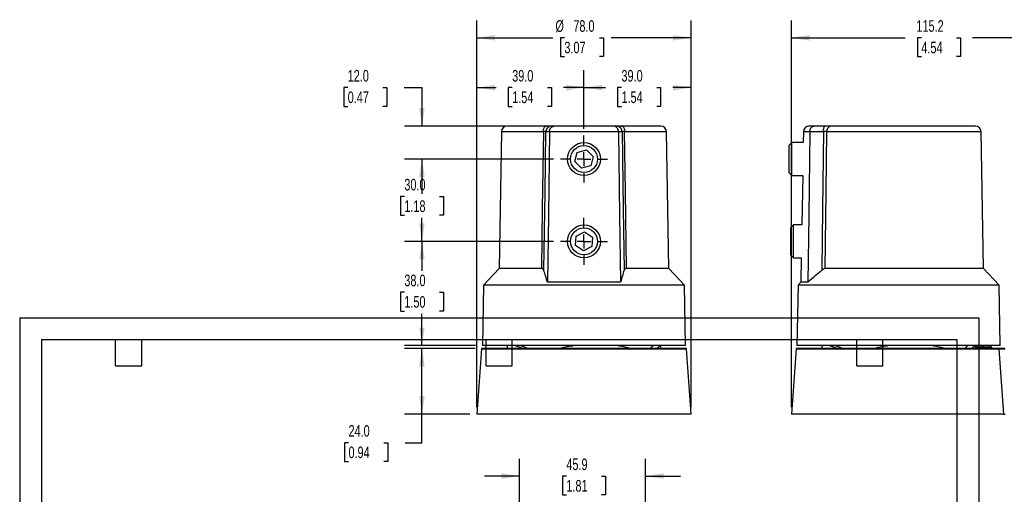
# Model space of a CAD drawing. Header units: millimetres. Extents: x 0 to 543, y 0 to 386.
# Tile 2 of 4: x 0 to 359, y 206 to 379. Entities that reach past the tile are written whole.
import ezdxf

# ---------------------------------------------------------------- set-up
doc = ezdxf.new("R2010")
doc.units = ezdxf.units.MM
doc.header["$LTSCALE"] = 2
doc.linetypes.add('CENTERX2', pattern=[20.32, 12.7, -2.54, 2.54, -2.54])
doc.layers.add('CENTER', color=40, linetype='CENTERX2')
doc.layers.add('DIMENSIONS', color=140, linetype='Continuous', lineweight=25)
doc.layers.add('TEXT', color=140, linetype='Continuous', lineweight=25)
doc.styles.add('SLDTEXTSTYLE0', font='TXT', dxfattribs={"width": 0.7})
doc.dimstyles.new('SLDDIMSTYLE0', dxfattribs={"dimtxt": 4.316016, "dimasz": 6.604, "dimexe": 0, "dimexo": 0.0625, "dimgap": 1.079004, "dimtad": 0, "dimtih": 1, "dimtoh": 1, "dimdec": 1, "dimrnd": 1e-09, "dimzin": 4, "dimdsep": 46, "dimtxsty": 'SLDTEXTSTYLE0', "dimsah": 1, "dimcen": 0.09, "dimadec": 0, "dimazin": 1, "dimtfac": 1, "dimtdec": 1, "dimtofl": 0, "dimtmove": 0, "dimatfit": 3, "dimfxl": 0, "dimfrac": 2, "dimtolj": 1, "dimtzin": 12, "dimarcsym": 0})
doc.dimstyles.new('SLDDIMSTYLE1', dxfattribs={"dimtxt": 4.316016, "dimasz": 6.604, "dimexe": 0, "dimexo": 0.0625, "dimgap": 1.079004, "dimtad": 0, "dimtih": 1, "dimtoh": 1, "dimdec": 1, "dimrnd": 1e-09, "dimzin": 4, "dimdsep": 46, "dimtxsty": 'SLDTEXTSTYLE0', "dimsah": 1, "dimcen": 0.09, "dimadec": 0, "dimazin": 1, "dimtfac": 1, "dimtdec": 1, "dimtmove": 0, "dimatfit": 0, "dimfxl": 0, "dimfrac": 2, "dimtolj": 1, "dimtzin": 12, "dimarcsym": 0})
doc.dimstyles.new('SLDDIMSTYLE2', dxfattribs={"dimtxt": 4.316016, "dimasz": 6.604, "dimexe": 0, "dimexo": 0.0625, "dimgap": 1.079004, "dimtad": 0, "dimtih": 1, "dimtoh": 1, "dimdec": 1, "dimrnd": 1e-09, "dimzin": 12, "dimdsep": 46, "dimtxsty": 'SLDTEXTSTYLE0', "dimsah": 1, "dimcen": 0.09, "dimadec": 0, "dimazin": 3, "dimtfac": 1, "dimtdec": 1, "dimtofl": 0, "dimtmove": 0, "dimatfit": 3, "dimfxl": 0, "dimfrac": 2, "dimtolj": 1, "dimtzin": 12, "dimarcsym": 0})
doc.dimstyles.new('SLDDIMSTYLE5', dxfattribs={"dimtxt": 4.316016, "dimasz": 6.604, "dimexe": 0, "dimexo": 0.0625, "dimgap": 1.079004, "dimtad": 0, "dimtih": 1, "dimtoh": 1, "dimdec": 1, "dimrnd": 1e-09, "dimzin": 12, "dimdsep": 46, "dimtxsty": 'SLDTEXTSTYLE0', "dimsah": 1, "dimcen": 0.09, "dimadec": 0, "dimazin": 3, "dimtfac": 1, "dimtdec": 1, "dimtmove": 0, "dimatfit": 0, "dimfxl": 0, "dimfrac": 2, "dimtolj": 1, "dimtzin": 12, "dimarcsym": 0})

# ---------------------------------------------------------------- blocks, each defined once
blk = doc.blocks.new('_D')
at = {"layer": 'DIMENSIONS'}
for p, q in [((165.82, 258.72), (140.15, 258.72)), ((146.5, 234.72), (146.5, 258.72)), ((163.96, 234.72), (140.15, 234.72)), ((146.5, 224.35), (146.5, 234.72)), ((119.74, 224.35), (118.29, 224.35)), ((118.29, 224.35), (118.29, 217.49)), ((132.57, 224.35), (134.02, 224.35)), ((134.02, 224.35), (134.02, 217.49)), ((140.35, 224.35), (146.5, 224.35)), ((118.29, 217.49), (119.74, 217.49)), ((134.02, 217.49), (132.57, 217.49))]:
    blk.add_line(p, q, dxfattribs=at)
for points in [[(146.5, 258.72), (145.48, 252.12), (147.51, 252.12)], [(146.5, 234.72), (147.51, 241.33), (145.48, 241.33)]]:
    blk.add_solid(points, dxfattribs=at)
at = {"layer": 'DIMENSIONS', "char_height": 4.233, "attachment_point": 1, "style": 'SLDTEXTSTYLE0'}
for s, insert in [('24.0', (119.74, 230.77)), ('0.94', (119.74, 222.95))]:
    blk.add_mtext(s, dxfattribs=dict(at, insert=insert))
blk = doc.blocks.new('_D_1')
at = {"layer": 'DIMENSIONS'}
for p, q in [((194.42, 297.72), (140.15, 297.72)), ((146.5, 297.72), (146.5, 287.01)), ((140.08, 279.19), (138.63, 279.19)), ((138.63, 279.19), (138.63, 272.33)), ((152.91, 279.19), (154.36, 279.19)), ((154.36, 279.19), (154.36, 272.33)), ((138.63, 272.33), (140.08, 272.33)), ((146.5, 259.72), (146.5, 271.36)), ((154.36, 272.33), (152.91, 272.33)), ((165.96, 259.72), (140.15, 259.72))]:
    blk.add_line(p, q, dxfattribs=at)
for points in [[(146.5, 297.72), (145.48, 291.12), (147.51, 291.12)], [(146.5, 259.72), (147.51, 266.33), (145.48, 266.33)]]:
    blk.add_solid(points, dxfattribs=at)
at = {"layer": 'DIMENSIONS', "char_height": 4.233, "attachment_point": 1, "style": 'SLDTEXTSTYLE0'}
for s, insert in [('38.0', (140.08, 285.61)), ('1.50', (140.08, 277.79))]:
    blk.add_mtext(s, dxfattribs=dict(at, insert=insert))
blk = doc.blocks.new('_D_2')
at = {"layer": 'DIMENSIONS'}
for p, q in [((194.42, 327.72), (140.15, 327.72)), ((146.5, 327.72), (146.5, 321.92)), ((140.08, 314.09), (138.63, 314.09)), ((138.63, 314.09), (138.63, 307.23)), ((152.91, 314.09), (154.36, 314.09)), ((154.36, 314.09), (154.36, 307.23)), ((138.63, 307.23), (140.08, 307.23)), ((146.5, 297.72), (146.5, 306.26)), ((154.36, 307.23), (152.91, 307.23)), ((194.42, 297.72), (140.15, 297.72))]:
    blk.add_line(p, q, dxfattribs=at)
for points in [[(146.5, 327.72), (145.48, 321.12), (147.51, 321.12)], [(146.5, 297.72), (147.51, 304.33), (145.48, 304.33)]]:
    blk.add_solid(points, dxfattribs=at)
at = {"layer": 'DIMENSIONS', "char_height": 4.233, "attachment_point": 1, "style": 'SLDTEXTSTYLE0'}
for s, insert in [('30.0', (140.08, 320.51)), ('1.18', (140.08, 312.69))]:
    blk.add_mtext(s, dxfattribs=dict(at, insert=insert))
blk = doc.blocks.new('_D_3')
at = {"layer": 'DIMENSIONS'}
for p, q in [((119.45, 353.76), (118, 353.76)), ((118, 353.76), (118, 346.91)), ((132.27, 353.76), (133.72, 353.76)), ((133.72, 353.76), (133.72, 346.91)), ((140.06, 353.76), (146.5, 353.76)), ((146.5, 353.76), (146.5, 339.72)), ((118, 346.91), (119.45, 346.91)), ((133.72, 346.91), (132.27, 346.91)), ((176.96, 339.72), (140.15, 339.72)), ((194.42, 327.72), (140.15, 327.72)), ((146.5, 327.72), (146.5, 315.02))]:
    blk.add_line(p, q, dxfattribs=at)
for points in [[(146.5, 339.72), (147.51, 346.33), (145.48, 346.33)], [(146.5, 327.72), (145.48, 321.12), (147.51, 321.12)]]:
    blk.add_solid(points, dxfattribs=at)
at = {"layer": 'DIMENSIONS', "char_height": 4.233, "attachment_point": 1, "style": 'SLDTEXTSTYLE0'}
for s, insert in [('12.0', (119.45, 360.19)), ('0.47', (119.45, 352.36))]:
    blk.add_mtext(s, dxfattribs=dict(at, insert=insert))
blk = doc.blocks.new('_D_4')
at = {"layer": 'DIMENSIONS'}
for p, q in [((166.5, 237.26), (166.5, 360.11)), ((205.5, 338.8), (205.5, 360.11)), ((166.5, 353.76), (173.5, 353.76)), ((179.35, 353.76), (177.9, 353.76)), ((177.9, 353.76), (177.9, 346.91)), ((192.17, 353.76), (193.62, 353.76)), ((193.62, 353.76), (193.62, 346.91)), ((205.5, 353.76), (198.02, 353.76)), ((177.9, 346.91), (179.35, 346.91)), ((193.62, 346.91), (192.17, 346.91))]:
    blk.add_line(p, q, dxfattribs=at)
for points in [[(166.5, 353.76), (173.1, 352.75), (173.1, 354.78)], [(205.5, 353.76), (198.89, 354.78), (198.89, 352.75)]]:
    blk.add_solid(points, dxfattribs=at)
at = {"layer": 'DIMENSIONS', "char_height": 4.233, "attachment_point": 1, "style": 'SLDTEXTSTYLE0'}
for s, insert in [('39.0', (179.35, 360.19)), ('1.54', (179.35, 352.36))]:
    blk.add_mtext(s, dxfattribs=dict(at, insert=insert))
blk = doc.blocks.new('_D_5')
at = {"layer": 'DIMENSIONS'}
for p, q in [((205.5, 338.8), (205.5, 360.11)), ((244.5, 237.26), (244.5, 360.11)), ((205.5, 353.76), (213.3, 353.76)), ((219.15, 353.76), (217.7, 353.76)), ((217.7, 353.76), (217.7, 346.91)), ((231.97, 353.76), (233.42, 353.76)), ((233.42, 353.76), (233.42, 346.91)), ((244.5, 353.76), (237.82, 353.76)), ((217.7, 346.91), (219.15, 346.91)), ((233.42, 346.91), (231.97, 346.91))]:
    blk.add_line(p, q, dxfattribs=at)
for points in [[(205.5, 353.76), (212.1, 352.75), (212.1, 354.78)], [(244.5, 353.76), (237.89, 354.78), (237.89, 352.75)]]:
    blk.add_solid(points, dxfattribs=at)
at = {"layer": 'DIMENSIONS', "char_height": 4.233, "attachment_point": 1, "style": 'SLDTEXTSTYLE0'}
for s, insert in [('39.0', (219.15, 360.19)), ('1.54', (219.15, 352.36))]:
    blk.add_mtext(s, dxfattribs=dict(at, insert=insert))
blk = doc.blocks.new('_D_6')
at = {"layer": 'DIMENSIONS'}
for p, q in [((166.5, 237.26), (166.5, 378.26)), ((244.5, 237.26), (244.5, 378.26)), ((166.5, 371.91), (194.13, 371.91)), ((198.36, 371.91), (196.91, 371.91)), ((196.91, 371.91), (196.91, 365.05)), ((211.18, 371.91), (212.63, 371.91)), ((212.63, 371.91), (212.63, 365.05)), ((244.5, 371.91), (215.41, 371.91)), ((196.91, 365.05), (198.36, 365.05)), ((212.63, 365.05), (211.18, 365.05))]:
    blk.add_line(p, q, dxfattribs=at)
for points in [[(166.5, 371.91), (173.1, 370.89), (173.1, 372.92)], [(244.5, 371.91), (237.89, 372.92), (237.89, 370.89)]]:
    blk.add_solid(points, dxfattribs=at)
at = {"layer": 'DIMENSIONS', "char_height": 4.233, "attachment_point": 1, "style": 'SLDTEXTSTYLE0'}
for s, insert in [('%%c', (195.1, 378.33)), ('78.0', (201.62, 378.33)), ('3.07', (198.36, 370.5))]:
    blk.add_mtext(s, dxfattribs=dict(at, insert=insert))
blk = doc.blocks.new('SW_CENTERMARKSYMBOL_0')
at = {"layer": 'CENTER', "color": 0}
for p, q in [((0, 5.08), (0, 8.54)), ((-5.08, 0), (-8.54, 0)), ((0, 0), (-2.54, 0)), ((0, 0), (0, 2.54)), ((0, 0), (0, -2.54)), ((0, 0), (2.54, 0)), ((5.08, 0), (8.54, 0)), ((0, -5.08), (0, -8.54))]:
    blk.add_line(p, q, dxfattribs=at)
blk = doc.blocks.new('SW_CENTERMARKSYMBOL_1')
at = {"layer": 'CENTER', "color": 0}
for p, q in [((0, 5.08), (0, 8.54)), ((-5.08, 0), (-8.54, 0)), ((0, 0), (-2.54, 0)), ((0, 0), (0, 2.54)), ((0, 0), (0, -2.54)), ((0, 0), (2.54, 0)), ((5.08, 0), (8.54, 0)), ((0, -5.08), (0, -8.54))]:
    blk.add_line(p, q, dxfattribs=at)
blk = doc.blocks.new('_D_7')
at = {"layer": 'DIMENSIONS'}
for p, q in [((281.06, 237.26), (281.06, 378.26)), ((396.25, 284.04), (396.25, 378.26)), ((281.06, 371.91), (322.51, 371.91)), ((328.36, 371.91), (326.91, 371.91)), ((326.91, 371.91), (326.91, 365.05)), ((341.18, 371.91), (342.63, 371.91)), ((342.63, 371.91), (342.63, 365.05)), ((396.25, 371.91), (347.03, 371.91)), ((326.91, 365.05), (328.36, 365.05)), ((342.63, 365.05), (341.18, 365.05))]:
    blk.add_line(p, q, dxfattribs=at)
for points in [[(281.06, 371.91), (287.66, 370.89), (287.66, 372.92)], [(396.25, 371.91), (389.65, 372.92), (389.65, 370.89)]]:
    blk.add_solid(points, dxfattribs=at)
at = {"layer": 'DIMENSIONS', "char_height": 4.233, "attachment_point": 1, "style": 'SLDTEXTSTYLE0'}
for s, insert in [('115.2', (326.56, 378.33)), ('4.54', (328.36, 370.5))]:
    blk.add_mtext(s, dxfattribs=dict(at, insert=insert))
blk = doc.blocks.new('_D_11')
at = {"layer": 'DIMENSIONS'}
for p, q in [((182, 172.46), (182, 218.52)), ((227.9, 173.73), (227.9, 218.52)), ((182, 212.17), (169.3, 212.17)), ((199.08, 212.17), (197.63, 212.17)), ((197.63, 212.17), (197.63, 205.31)), ((211.91, 212.17), (213.36, 212.17)), ((213.36, 212.17), (213.36, 205.31)), ((227.9, 212.17), (240.6, 212.17)), ((197.63, 205.31), (199.08, 205.31)), ((213.36, 205.31), (211.91, 205.31))]:
    blk.add_line(p, q, dxfattribs=at)
for points in [[(182, 212.17), (175.39, 213.19), (175.39, 211.15)], [(227.9, 212.17), (234.5, 211.15), (234.5, 213.19)]]:
    blk.add_solid(points, dxfattribs=at)
at = {"layer": 'DIMENSIONS', "char_height": 4.233, "attachment_point": 1, "style": 'SLDTEXTSTYLE0'}
for s, insert in [('45.9', (199.08, 218.59)), ('1.81', (199.08, 210.77))]:
    blk.add_mtext(s, dxfattribs=dict(at, insert=insert))

msp = doc.modelspace()

# ---------------------------------------------------------------- linework, layer by layer
for p, q in [((175.46, 337.76), (174.59, 287.85)), ((175.46, 337.76), (190.7, 337.76)), ((191.69, 339.72), (177.46, 339.72)), ((191.65, 337.76), (192.97, 337.76)), ((192.97, 337.76), (218.03, 337.76)), ((194.63, 339.72), (193.58, 339.72)), ((216.36, 339.72), (194.63, 339.72)), ((217.41, 339.72), (216.36, 339.72)), ((218.03, 337.76), (219.35, 337.76)), ((233.53, 339.72), (219.31, 339.72)), ((220.29, 337.76), (235.53, 337.76)), ((236.4, 287.85), (235.53, 337.76)), ((285.42, 337.76), (285.35, 333.72)), ((285.42, 337.76), (287.77, 337.76)), ((289.28, 339.72), (287.42, 339.72)), ((287.77, 337.76), (292.7, 337.76)), ((293.21, 339.72), (289.28, 339.72)), ((293.92, 337.76), (350.09, 337.76)), ((348.09, 339.72), (295.66, 339.72)), ((350.96, 287.85), (350.09, 337.76)), ((281.15, 333.72), (280.08, 332.65)), ((285.35, 333.72), (281.15, 333.72)), ((281.15, 326.19), (281.15, 333.72)), ((202.15, 326.81), (203.04, 330.16)), ((203.04, 330.16), (206.38, 331.07)), ((206.38, 331.07), (208.84, 328.63)), ((280.08, 332.65), (280.08, 326.47)), ((204.61, 324.37), (202.15, 326.81)), ((208.84, 328.63), (207.96, 325.28)), ((280.08, 326.47), (280.08, 322.8)), ((207.96, 325.28), (204.61, 324.37)), ((280.08, 322.8), (281.15, 321.72)), ((281.15, 321.72), (281.15, 326.19)), ((281.15, 321.72), (285.14, 321.72)), ((285.14, 321.72), (284.83, 303.72)), ((281.77, 303.72), (280.7, 302.65)), ((280.7, 302.65), (280.7, 292.8)), ((284.83, 303.72), (281.77, 303.72)), ((281.77, 291.72), (281.77, 303.72)), ((202.39, 296.19), (202.62, 299.65)), ((202.62, 299.65), (205.72, 301.18)), ((205.72, 301.18), (208.6, 299.25)), ((208.6, 299.25), (208.38, 295.8)), ((205.27, 294.27), (202.39, 296.19)), ((208.38, 295.8), (205.27, 294.27)), ((280.7, 292.8), (281.77, 291.72)), ((281.77, 291.72), (284.62, 291.72)), ((284.62, 291.72), (284.46, 282.82)), ((174.59, 287.85), (168.88, 281.72)), ((189.97, 287.85), (174.59, 287.85)), ((236.4, 287.85), (221.02, 287.85)), ((242.11, 281.72), (236.4, 287.85)), ((350.96, 287.85), (293.33, 287.85)), ((356.67, 281.72), (350.96, 287.85)), ((168.88, 281.72), (168.5, 259.72)), ((242.11, 281.72), (168.88, 281.72)), ((218.83, 282.82), (192.17, 282.82)), ((242.5, 259.72), (242.11, 281.72)), ((283.44, 281.72), (283.06, 259.72)), ((284.46, 282.82), (283.44, 281.72)), ((356.67, 281.72), (283.44, 281.72)), ((287.05, 282.82), (284.46, 282.82)), ((357.06, 259.72), (356.67, 281.72)), ((168.16, 258.54), (166.5, 234.72)), ((168.16, 258.54), (242.83, 258.54)), ((242.63, 258.72), (168.36, 258.72)), ((242.5, 259.72), (168.5, 259.72)), ((177.5, 259.72), (177.5, 258.72)), ((230.5, 259.54), (230.5, 259.72)), ((233.5, 258.72), (233.5, 259.72)), ((244.5, 234.72), (242.83, 258.54)), ((282.72, 258.54), (281.06, 234.72)), ((282.72, 258.54), (356.75, 258.54)), ((356.58, 258.72), (282.92, 258.72)), ((357.06, 259.72), (283.06, 259.72)), ((292.06, 259.72), (292.06, 258.72)), ((345.06, 259.54), (345.06, 259.72)), ((348.06, 258.73), (348.06, 259.72)), ((348.51, 259.72), (348.48, 259.2)), ((350.41, 259.2), (348.48, 259.2)), ((350.41, 259.2), (350.41, 259.72)), ((351.02, 259.2), (350.41, 259.2)), ((351.02, 259.2), (351.02, 259.72)), ((353, 259.2), (351.02, 259.2)), ((353, 259.2), (352.97, 259.72)), ((353.83, 259.2), (353, 259.2)), ((353.83, 259.2), (353.8, 259.72)), ((358.7, 258.72), (356.58, 258.72)), ((356.75, 258.52), (358.9, 258.52)), ((244.5, 234.72), (166.5, 234.72)), ((358.43, 234.72), (281.06, 234.72)), ((358.43, 234.72), (358.9, 234.72))]:
    msp.add_line(p, q)
at = {"color": 7, "linetype": 'Continuous'}
for p, q in [((0, 269.88), (0, 0)), ((0, 269.88), (349.25, 269.88)), ((349.25, 269.88), (349.25, 0))]:
    msp.add_line(p, q, dxfattribs=at)
at = {"flags": 128}
for points in [[(190.7, 337.76), (190.29, 309.81), (189.97, 287.85)], [(190.89, 287.18), (191.31, 315.5), (191.65, 337.76)], [(192.97, 337.76), (192.52, 307.11), (192.17, 282.82)], [(218.03, 337.76), (218.47, 307.11), (218.83, 282.82)], [(219.35, 337.76), (219.77, 309.43), (220.1, 287.18)], [(221.02, 287.85), (220.61, 315.8), (220.29, 337.76)], [(287.77, 337.76), (287.37, 307.11), (287.05, 282.82)], [(292.7, 337.76), (292.37, 309.43), (292.11, 287.18)], [(293.33, 287.85), (293.66, 315.8), (293.92, 337.76)], [(358.43, 234.72), (357.48, 248.18), (356.75, 258.52)]]:
    msp.add_lwpolyline(points, dxfattribs=at)
for centre, radius in [((205.5, 327.72), 6), ((205.5, 327.72), 4.93), ((205.5, 297.72), 6), ((205.5, 297.72), 4.93)]:
    msp.add_circle(centre, radius)
for centre, radius, start, end in [((177.46, 337.72), 2, 90, 179), ((233.53, 337.72), 2, 1, 90), ((287.42, 337.72), 2, 90, 179), ((348.09, 337.72), 2, 1, 90), ((168.36, 258.52), 0.2, 90, 176), ((242.63, 258.52), 0.2, 4, 90), ((282.92, 258.52), 0.2, 90, 176), ((347.98, 259.22), 0.5, 270, 357), ((345.72, 259.08), 4.69, 355.6015, 1.3975), ((346.34, 259.08), 4.69, 355.6015, 1.3975), ((353.49, 259.21), 0.493, 182.2441, 269.3246), ((354.33, 259.22), 0.5, 183, 270)]:
    msp.add_arc(centre, radius, start, end)
for points, knots in [([(190.7, 337.76), (190.7, 338.02), (190.73, 338.27), (190.83, 338.75), (190.9, 338.97), (191.09, 339.33), (191.19, 339.47), (191.43, 339.67), (191.56, 339.72), (191.69, 339.72)], [0, 0, 0, 0, 0.25, 0.25, 0.5, 0.5, 0.75, 0.75, 1, 1, 1, 1]), ([(191.65, 337.76), (191.63, 337.76), (191.61, 337.76), (191.55, 337.76), (191.49, 337.76), (191.42, 337.76), (191.34, 337.76), (191.25, 337.76), (191.16, 337.76), (191.05, 337.76), (190.94, 337.76), (190.82, 337.76), (190.74, 337.76), (190.7, 337.76)], [0, 0, 0, 0, 0.090922, 0.181806, 0.272695, 0.363604, 0.454533, 0.545469, 0.636398, 0.727307, 0.818195, 0.909079, 1, 1, 1, 1]), ([(193.58, 339.72), (193.33, 339.72), (193.08, 339.67), (192.62, 339.47), (192.4, 339.33), (192.05, 338.97), (191.9, 338.75), (191.71, 338.27), (191.65, 338.02), (191.65, 337.76)], [0, 0, 0, 0, 0.25, 0.25, 0.5, 0.5, 0.75, 0.75, 1, 1, 1, 1]), ([(192.97, 337.76), (192.97, 337.8), (192.97, 337.89), (192.99, 338.03), (193.01, 338.16), (193.04, 338.3), (193.07, 338.43), (193.12, 338.56), (193.17, 338.69), (193.23, 338.81), (193.3, 338.93), (193.38, 339.04), (193.51, 339.21), (193.71, 339.4), (193.96, 339.56), (194.19, 339.65), (194.4, 339.71), (194.55, 339.72), (194.63, 339.72)], [0, 0, 0, 0, 0.040748, 0.081955, 0.123672, 0.165946, 0.208824, 0.25235, 0.296565, 0.341511, 0.387226, 0.433746, 0.481105, 0.603278, 0.74007, 0.810562, 0.897204, 1, 1, 1, 1]), ([(218.03, 337.76), (218.02, 337.8), (218.02, 337.89), (218.01, 338.03), (217.99, 338.16), (217.96, 338.29), (217.92, 338.42), (217.85, 338.63), (217.72, 338.9), (217.51, 339.19), (217.25, 339.43), (217.01, 339.57), (216.78, 339.66), (216.58, 339.71), (216.44, 339.72), (216.36, 339.72)], [0, 0, 0, 0, 0.040846, 0.081908, 0.123233, 0.164866, 0.206854, 0.249238, 0.370336, 0.498642, 0.617837, 0.748928, 0.820826, 0.904535, 1, 1, 1, 1]), ([(219.35, 337.76), (219.34, 338.02), (219.29, 338.27), (219.09, 338.75), (218.95, 338.97), (218.59, 339.33), (218.38, 339.47), (217.91, 339.67), (217.66, 339.72), (217.41, 339.72)], [0, 0, 0, 0, 0.25, 0.25, 0.5, 0.5, 0.75, 0.75, 1, 1, 1, 1]), ([(219.31, 339.72), (219.44, 339.72), (219.56, 339.67), (219.8, 339.47), (219.91, 339.33), (220.09, 338.97), (220.16, 338.75), (220.26, 338.27), (220.29, 338.02), (220.29, 337.76)], [0, 0, 0, 0, 0.25, 0.25, 0.5, 0.5, 0.75, 0.75, 1, 1, 1, 1]), ([(220.29, 337.76), (220.25, 337.76), (220.17, 337.76), (220.05, 337.76), (219.94, 337.76), (219.84, 337.76), (219.74, 337.76), (219.65, 337.76), (219.57, 337.76), (219.5, 337.76), (219.44, 337.76), (219.39, 337.76), (219.36, 337.76), (219.35, 337.76)], [0, 0, 0, 0, 0.0909214, 0.1818052, 0.2726932, 0.3636021, 0.4545309, 0.5454675, 0.6363963, 0.7273055, 0.8181938, 0.909078, 1, 1, 1, 1]), ([(287.77, 337.76), (287.77, 337.8), (287.77, 337.89), (287.78, 338.03), (287.8, 338.16), (287.83, 338.29), (287.86, 338.42), (287.92, 338.63), (288.04, 338.9), (288.24, 339.19), (288.47, 339.43), (288.69, 339.57), (288.89, 339.66), (289.08, 339.71), (289.21, 339.72), (289.28, 339.72)], [0, 0, 0, 0, 0.040846, 0.081908, 0.123233, 0.164866, 0.206854, 0.249238, 0.370336, 0.498642, 0.617837, 0.748928, 0.820826, 0.904535, 1, 1, 1, 1]), ([(292.7, 337.76), (292.7, 338.02), (292.71, 338.27), (292.77, 338.75), (292.8, 338.97), (292.9, 339.33), (292.96, 339.47), (293.08, 339.67), (293.15, 339.72), (293.21, 339.72)], [0, 0, 0, 0, 0.25, 0.25, 0.5, 0.5, 0.75, 0.75, 1, 1, 1, 1]), ([(293.92, 337.76), (293.89, 337.76), (293.85, 337.76), (293.76, 337.76), (293.67, 337.76), (293.57, 337.76), (293.46, 337.76), (293.35, 337.76), (293.23, 337.76), (293.1, 337.76), (292.97, 337.76), (292.84, 337.76), (292.74, 337.76), (292.7, 337.76)], [0, 0, 0, 0, 0.0909214, 0.1818052, 0.2726932, 0.3636021, 0.4545309, 0.5454675, 0.6363963, 0.7273055, 0.8181938, 0.909078, 1, 1, 1, 1]), ([(295.66, 339.72), (295.43, 339.72), (295.21, 339.67), (294.79, 339.47), (294.6, 339.33), (294.28, 338.97), (294.15, 338.75), (293.97, 338.27), (293.92, 338.02), (293.92, 337.76)], [0, 0, 0, 0, 0.25, 0.25, 0.5, 0.5, 0.75, 0.75, 1, 1, 1, 1]), ([(190.89, 287.18), (190.88, 287.21), (190.86, 287.27), (190.81, 287.37), (190.76, 287.45), (190.71, 287.53), (190.64, 287.6), (190.56, 287.67), (190.44, 287.74), (190.3, 287.8), (190.15, 287.84), (190.03, 287.84), (189.97, 287.85)], [0, 0, 0, 0, 0.0927778, 0.1825267, 0.2696225, 0.3544776, 0.4375384, 0.5192826, 0.6458975, 0.7663514, 0.8833874, 1, 1, 1, 1]), ([(221.02, 287.85), (220.99, 287.84), (220.92, 287.84), (220.82, 287.83), (220.73, 287.81), (220.64, 287.78), (220.56, 287.74), (220.48, 287.7), (220.38, 287.63), (220.27, 287.52), (220.17, 287.36), (220.13, 287.24), (220.1, 287.18)], [0, 0, 0, 0, 0.06938, 0.138326, 0.207462, 0.277404, 0.348745, 0.422046, 0.49782, 0.656637, 0.823013, 1, 1, 1, 1]), ([(293.33, 287.85), (293.31, 287.84), (293.27, 287.84), (293.2, 287.83), (293.13, 287.81), (293.05, 287.78), (292.96, 287.74), (292.87, 287.7), (292.74, 287.63), (292.57, 287.52), (292.34, 287.36), (292.19, 287.24), (292.11, 287.18)], [0, 0, 0, 0, 0.06938, 0.138326, 0.207462, 0.277404, 0.348745, 0.422046, 0.49782, 0.656637, 0.823013, 1, 1, 1, 1]), ([(180.47, 259.72), (180.49, 259.72), (180.87, 259.63), (181.77, 259.33), (182.75, 258.91), (183.24, 258.69)], [0, 0, 0, 0, 0.026895, 0.510973, 1, 1, 1, 1]), ([(184.93, 258.69), (184.6, 258.84), (183.94, 259.15), (183.09, 259.47), (182.52, 259.67), (182.31, 259.72), (182.31, 259.72)], [0, 0, 0, 0, 0.332098, 0.663261, 0.996782, 1, 1, 1, 1]), ([(196.6, 258.72), (197.1, 258.86), (198.13, 259.15), (199.76, 259.46), (200.93, 259.66), (201.56, 259.72), (201.61, 259.72)], [0, 0, 0, 0, 0.309748, 0.640483, 0.971195, 1, 1, 1, 1]), ([(218.03, 259.72), (218.08, 259.72), (218.9, 259.63), (220.43, 259.33), (221.8, 258.91), (222.49, 258.69)], [0, 0, 0, 0, 0.0268945, 0.5109734, 1, 1, 1, 1]), ([(230.66, 259.72), (230.66, 259.72), (230.63, 259.65), (230.33, 259.34), (229.88, 258.91), (229.66, 258.69)], [0, 0, 0, 0, 0.003058, 0.502169, 1, 1, 1, 1]), ([(232.01, 258.69), (232.18, 258.84), (232.53, 259.14), (232.91, 259.46), (233.15, 259.66), (233.21, 259.72), (233.22, 259.72)], [0, 0, 0, 0, 0.325854, 0.648872, 0.971867, 1, 1, 1, 1]), ([(295.02, 259.72), (295.05, 259.72), (295.43, 259.63), (296.33, 259.33), (297.31, 258.91), (297.8, 258.69)], [0, 0, 0, 0, 0.026895, 0.510973, 1, 1, 1, 1]), ([(299.49, 258.69), (299.16, 258.84), (298.5, 259.15), (297.65, 259.47), (297.08, 259.67), (296.87, 259.72), (296.87, 259.72)], [0, 0, 0, 0, 0.332098, 0.663261, 0.996782, 1, 1, 1, 1]), ([(311.16, 258.72), (311.66, 258.86), (312.69, 259.15), (314.32, 259.46), (315.49, 259.66), (316.12, 259.72), (316.17, 259.72)], [0, 0, 0, 0, 0.309748, 0.640483, 0.971195, 1, 1, 1, 1]), ([(332.59, 259.72), (332.64, 259.72), (333.46, 259.63), (334.99, 259.33), (336.36, 258.91), (337.05, 258.69)], [0, 0, 0, 0, 0.026895, 0.510973, 1, 1, 1, 1]), ([(345.22, 259.72), (345.22, 259.72), (345.19, 259.65), (344.89, 259.34), (344.44, 258.91), (344.22, 258.69)], [0, 0, 0, 0, 0.003058, 0.502169, 1, 1, 1, 1]), ([(346.57, 258.69), (346.74, 258.84), (347.09, 259.14), (347.47, 259.46), (347.71, 259.66), (347.77, 259.72), (347.78, 259.72)], [0, 0, 0, 0, 0.325854, 0.648872, 0.971867, 1, 1, 1, 1]), ([(356.75, 258.54), (356.74, 258.59), (356.72, 258.64), (356.66, 258.71), (356.62, 258.72), (356.58, 258.72)], [0, 0, 0, 0, 0.5, 0.5, 1, 1, 1, 1])]:
    msp.add_open_spline(points, degree=3, knots=knots)
for points in [[(193.58, 339.72), (193.31, 339.72), (192.6, 339.72), (191.69, 339.72)], [(219.31, 339.72), (218.39, 339.72), (217.69, 339.72), (217.41, 339.72)], [(295.66, 339.72), (295.14, 339.72), (294.23, 339.72), (293.21, 339.72)], [(192.17, 282.82), (191.71, 284.42), (191.29, 285.87), (190.89, 287.18)], [(220.1, 287.18), (219.7, 285.87), (219.28, 284.42), (218.83, 282.82)], [(292.11, 287.18), (290.53, 285.87), (288.85, 284.42), (287.05, 282.82)], [(356.75, 258.54), (356.75, 258.53), (356.75, 258.53), (356.75, 258.52)]]:
    msp.add_open_spline(points, degree=3)
at = {"layer": 'TEXT'}
for p, q in [((7.94, 261.94), (341.31, 261.94)), ((7.94, 261.94), (7.94, 7.94)), ((34.92, 252.41), (34.92, 261.94)), ((44.45, 252.41), (44.45, 261.94)), ((169.86, 252.41), (169.86, 261.94)), ((179.39, 252.41), (179.39, 261.94)), ((304.8, 252.41), (304.8, 261.94)), ((314.32, 252.41), (314.32, 261.94)), ((341.31, 261.94), (341.31, 7.94)), ((34.92, 252.41), (44.45, 252.41)), ((169.86, 252.41), (179.39, 252.41)), ((304.8, 252.41), (314.32, 252.41))]:
    msp.add_line(p, q, dxfattribs=at)

# ---------------------------------------------------------------- block references
at = {"layer": 'CENTER'}
for name, p in [('SW_CENTERMARKSYMBOL_1', (205.5, 327.72)), ('SW_CENTERMARKSYMBOL_0', (205.5, 297.72))]:
    msp.add_blockref(name, p, dxfattribs=at)

# ---------------------------------------------------------------- dimensions: what is measured, and where the dimension line sits
at = {"layer": 'DIMENSIONS'}
dim = msp.add_linear_dim(base=(166.5, 371.91), p1=(244.5, 234.72), p2=(166.5, 234.72), text='%%c<>', dimstyle='SLDDIMSTYLE0', dxfattribs=at)
dim.commit()
dim.dimension.update_dxf_attribs({"geometry": '_D_6', "text_midpoint": (204.77, 371.91), "dimtype": 160})
for base, p1, p2, dimstyle, picture, middle in [((396.25, 371.91), (281.06, 234.72), (396.25, 281.5), 'SLDDIMSTYLE2', '_D_7', (334.77, 371.91)), ((205.5, 353.76), (166.5, 234.72), (205.5, 336.26), 'SLDDIMSTYLE0', '_D_4', (185.76, 353.76)), ((205.5, 353.76), (244.5, 234.72), (205.5, 336.26), 'SLDDIMSTYLE0', '_D_5', (225.56, 353.76)), ((227.9, 212.17), (182, 169.92), (227.9, 171.19), 'SLDDIMSTYLE5', '_D_11', (205.5, 212.17))]:
    dim = msp.add_linear_dim(base=base, p1=p1, p2=p2, dimstyle=dimstyle, dxfattribs=at)
    dim.commit()
    dim.dimension.update_dxf_attribs({"geometry": picture, "text_midpoint": middle, "dimtype": 160})
for base, p1, p2, dimstyle, picture, middle in [((146.5, 339.72), (196.96, 327.72), (179.5, 339.72), 'SLDDIMSTYLE1', '_D_3', (146.5, 353.76)), ((146.5, 327.72), (196.96, 297.72), (196.96, 327.72), 'SLDDIMSTYLE0', '_D_2', (146.5, 314.09)), ((146.5, 297.72), (168.5, 259.72), (196.96, 297.72), 'SLDDIMSTYLE0', '_D_1', (146.5, 279.19)), ((146.5, 258.72), (166.5, 234.72), (168.36, 258.72), 'SLDDIMSTYLE0', '_D', (146.5, 224.35))]:
    dim = msp.add_linear_dim(base=base, p1=p1, p2=p2, angle=90, dimstyle=dimstyle, dxfattribs=at)
    dim.commit()
    dim.dimension.update_dxf_attribs({"geometry": picture, "text_midpoint": middle, "dimtype": 160})

doc.saveas('drawing.dxf')
